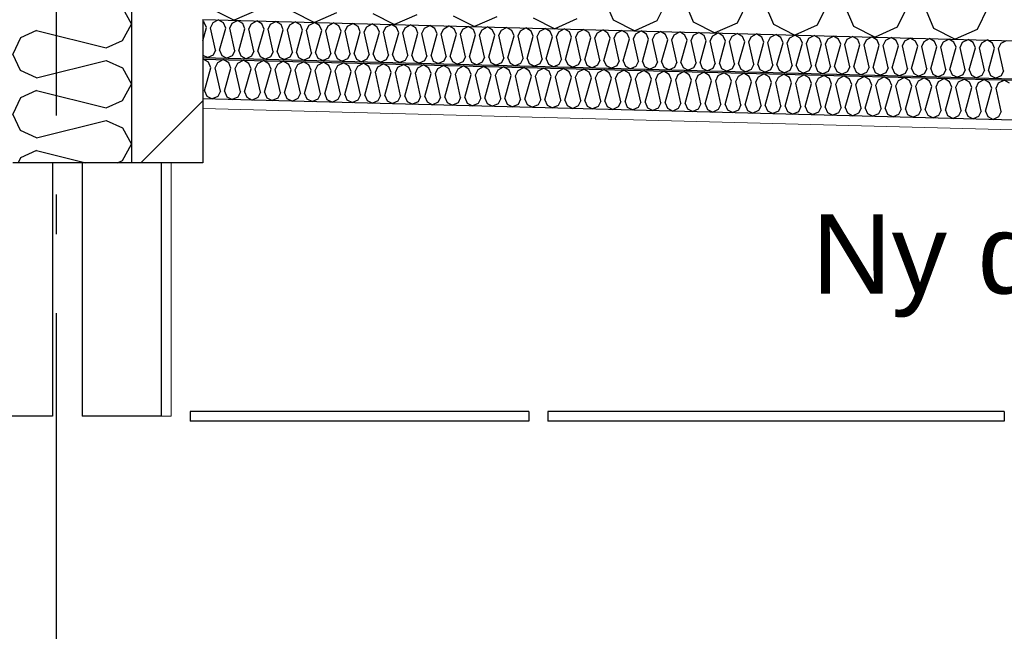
# Model space of a CAD drawing. Header units: millimetres. Extents: x -8544 to 51179, y -2070 to 39312.
# Tile 152 of 165: x 38971 to 40214, y 5948 to 6721. Entities that reach past the tile are written whole.
import ezdxf
from ezdxf.enums import TextEntityAlignment as Align

# ---------------------------------------------------------------- set-up
doc = ezdxf.new("R2010")
doc.units = ezdxf.units.MM
doc.header["$LTSCALE"] = 0.5
doc.header["$MEASUREMENT"] = 0
doc.linetypes.add('Akselinje', pattern=[1500, 1000, -200, 100, -200])
doc.linetypes.add('PLINE', pattern=[0])
for name, color, linetype in [('223- Bjelker', 7, 'Continuous'), ('223- Bjelker (Skravur)', 7, 'Continuous'), ('232- Ikke-bærende yttervegger', 7, 'Continuous'), ('232- Ikke-bærende yttervegger (Skravur)', 7, 'Continuous'), ('245- Skjørt (Skravur)(Nye konstruksjoner)', 7, 'Continuous'), ('245- Skjørt(Nye konstruksjoner)', 7, 'Continuous'), ('256- Faste himlinger og overflatebehandling (Skravur)(Nye konstruksjoner)', 7, 'Continuous'), ('256- Faste himlinger og overflatebehandling(Nye konstruksjoner)', 7, 'Continuous'), ('257- Systemhimlinger (Skravur)(Nye konstruksjoner)', 7, 'Continuous'), ('257- Systemhimlinger(Nye konstruksjoner)', 7, 'Continuous'), ('261- Primærkonstruksjon (tak)', 7, 'Continuous'), ('261- Primærkonstruksjon (tak) (Skravur)', 7, 'Continuous'), ('82-- Modullinjer', 7, 'Continuous'), ('832- Tekst bygning(Nye konstruksjoner)', 7, 'Continuous')]:
    doc.layers.add(name, color=color, linetype=linetype)
doc.layers.add('236- Innvendig kledning og overflate(Nye konstruksjoner)', color=7, linetype='Continuous', lineweight=0)
doc.styles.add('GENERATED_STYLE_1', font='arial.ttf')
doc.styles.add('GENERATED_STYLE_3', font='arial.ttf')
doc.dimstyles.new('GENERATED_STYLE__2', dxfattribs={"dimtxt": 0.18, "dimasz": 182.4, "dimexe": 0.18, "dimexo": 0.0625, "dimgap": 0, "dimtad": 0, "dimtih": 1, "dimtoh": 1, "dimdec": 4, "dimzin": 0, "dimdsep": 46, "dimcen": 0.09, "dimadec": 0, "dimazin": 0, "dimtfac": 1, "dimtdec": 4, "dimtmove": 0, "dimatfit": 3, "dimldrblk": 'ARROWHEAD_5', "dimfxl": 1, "dimtolj": 1, "dimtzin": 0, "dimarcsym": 0})
pattern_1 = [(0, (0, 0), (0, 43.30127), [0, -25]), (0, (12.5, 21.65), (0, 43.30127), [0, -25])]

# ---------------------------------------------------------------- blocks, each defined once
blk = doc.blocks.new('*X10')
at = {"layer": '232- Ikke-bærende yttervegger (Skravur)', "linetype": 'PLINE'}
for p, q in [((39100.4, 6736), (39111.9, 6715.3)), ((39100.4, 6694.6), (39111.9, 6715.3)), ((38992.1, 6707.3), (38971.7, 6698.1)), ((38992.1, 6707.3), (39080, 6685.3)), ((38971.7, 6698.1), (38961.9, 6677.3)), ((39080, 6685.3), (39100.4, 6694.6)), ((38971.7, 6656.6), (38961.9, 6677.3)), ((38992.1, 6647.4), (39080, 6669.4)), ((39080, 6669.4), (39100.4, 6660.1)), ((38992.1, 6647.4), (38971.7, 6656.6)), ((39100.4, 6660.1), (39111.9, 6639.4)), ((38992.1, 6631.4), (38971.7, 6622.2)), ((38992.1, 6631.4), (39080, 6609.4)), ((39100.4, 6618.7), (39111.9, 6639.4)), ((38971.7, 6622.2), (38961.9, 6601.5)), ((39080, 6609.4), (39100.4, 6618.7)), ((38971.7, 6580.7), (38961.9, 6601.5)), ((38992.1, 6571.5), (39080, 6593.5)), ((39080, 6593.5), (39100.4, 6584.3)), ((38992.1, 6571.5), (38971.7, 6580.7)), ((39100.4, 6584.3), (39111.9, 6563.5)), ((38992.1, 6555.6), (38971.7, 6546.3)), ((38992.1, 6555.6), (39054.3, 6540)), ((39100.4, 6542.8), (39111.9, 6563.5)), ((38971.7, 6546.3), (38968.7, 6540)), ((39094.2, 6540), (39100.4, 6542.8))]:
    blk.add_line(p, q, dxfattribs=at)
blk = doc.blocks.new('*X17')
at = {"layer": '261- Primærkonstruksjon (tak) (Skravur)', "linetype": 'PLINE'}
for p, q in [((39708.5, 6748), (39720.1, 6720.6)), ((39788.4, 6745.9), (39775.4, 6719.2)), ((39809.7, 6745.4), (39821.3, 6718)), ((39889.6, 6743.3), (39876.5, 6716.5)), ((39910.8, 6742.7), (39922.4, 6715.3)), ((39990.7, 6740.6), (39977.7, 6713.9)), ((40011.9, 6740.1), (40023.6, 6712.7)), ((39214.5, 6733.8), (39241.7, 6720.1)), ((39269.7, 6732.4), (39241.7, 6720.1)), ((39315.6, 6731.2), (39342.9, 6717.4)), ((39370.8, 6729.7), (39342.9, 6717.4)), ((39416.7, 6728.5), (39444, 6714.8)), ((39472, 6727.1), (39444, 6714.8)), ((40091.8, 6738), (40078.8, 6711.2)), ((40113.1, 6737.4), (40124.7, 6710)), ((40193, 6735.3), (40179.9, 6708.6)), ((39517.9, 6725.9), (39545.1, 6712.1)), ((39573.1, 6724.5), (39545.1, 6712.1)), ((39619, 6723.3), (39646.3, 6709.5)), ((39674.2, 6721.8), (39646.3, 6709.5)), ((39720.1, 6720.6), (39747.4, 6706.8)), ((39775.4, 6719.2), (39747.4, 6706.8)), ((39821.3, 6718), (39848.6, 6704.2)), ((39876.5, 6716.5), (39848.6, 6704.2)), ((39922.4, 6715.3), (39949.7, 6701.5)), ((39977.7, 6713.9), (39949.7, 6701.5)), ((40023.6, 6712.7), (40050.8, 6698.9)), ((40078.8, 6711.2), (40050.8, 6698.9)), ((40124.7, 6710), (40152, 6696.2)), ((40179.9, 6708.6), (40152, 6696.2))]:
    blk.add_line(p, q, dxfattribs=at)
blk = doc.blocks.new('*X19')
at = {"layer": '256- Faste himlinger og overflatebehandling (Skravur)(Nye konstruksjoner)', "linetype": 'PLINE'}
for p, q in [((39201.9, 6670.8), (39202.5, 6671.1)), ((39209.3, 6667), (39202.5, 6671.1)), ((39212.2, 6660.2), (39209.3, 6667)), ((39217.5, 6660), (39220.8, 6666.7)), ((39220.8, 6666.7), (39227.8, 6670.4)), ((39234.6, 6666.4), (39227.8, 6670.4)), ((39237.5, 6659.5), (39234.6, 6666.4)), ((39242.8, 6659.4), (39246.1, 6666.1)), ((39246.1, 6666.1), (39253.1, 6669.7)), ((39259.9, 6665.7), (39253.1, 6669.7)), ((39262.8, 6658.9), (39259.9, 6665.7)), ((39268.1, 6658.7), (39271.3, 6665.4)), ((39271.3, 6665.4), (39278.4, 6669.1)), ((39285.2, 6665), (39278.4, 6669.1)), ((39288.1, 6658.2), (39285.2, 6665)), ((39293.4, 6658), (39296.6, 6664.7)), ((39296.6, 6664.7), (39303.6, 6668.4)), ((39310.4, 6664.4), (39303.6, 6668.4)), ((39321.9, 6664.1), (39328.9, 6667.8)), ((39335.7, 6663.7), (39328.9, 6667.8)), ((39347.2, 6663.4), (39354.2, 6667.1)), ((39361, 6663.1), (39354.2, 6667.1)), ((39372.5, 6662.8), (39379.5, 6666.4)), ((39386.3, 6662.4), (39379.5, 6666.4)), ((39397.8, 6662.1), (39404.8, 6665.8)), ((39411.6, 6661.7), (39404.8, 6665.8)), ((39423.1, 6661.4), (39430.1, 6665.1)), ((39436.9, 6661.1), (39430.1, 6665.1)), ((39204.1, 6631), (39212.2, 6660.2)), ((39224.1, 6630.5), (39217.5, 6660)), ((39229.4, 6630.4), (39237.5, 6659.5)), ((39249.4, 6629.9), (39242.8, 6659.4)), ((39254.7, 6629.7), (39262.8, 6658.9)), ((39274.7, 6629.2), (39268.1, 6658.7)), ((39280, 6629.1), (39288.1, 6658.2)), ((39299.9, 6628.5), (39293.4, 6658)), ((39305.2, 6628.4), (39313.3, 6657.5)), ((39313.3, 6657.5), (39310.4, 6664.4)), ((39318.7, 6657.4), (39321.9, 6664.1)), ((39325.2, 6627.9), (39318.7, 6657.4)), ((39330.5, 6627.7), (39338.6, 6656.9)), ((39338.6, 6656.9), (39335.7, 6663.7)), ((39343.9, 6656.7), (39347.2, 6663.4)), ((39350.5, 6627.2), (39343.9, 6656.7)), ((39355.8, 6627.1), (39363.9, 6656.2)), ((39363.9, 6656.2), (39361, 6663.1)), ((39369.2, 6656.1), (39372.5, 6662.8)), ((39375.8, 6626.6), (39369.2, 6656.1)), ((39381.1, 6626.4), (39389.2, 6655.5)), ((39389.2, 6655.5), (39386.3, 6662.4)), ((39394.5, 6655.4), (39397.8, 6662.1)), ((39401.1, 6625.9), (39394.5, 6655.4)), ((39406.4, 6625.7), (39414.5, 6654.9)), ((39414.5, 6654.9), (39411.6, 6661.7)), ((39419.8, 6654.7), (39423.1, 6661.4)), ((39426.4, 6625.2), (39419.8, 6654.7)), ((39431.7, 6625.1), (39439.8, 6654.2)), ((39439.8, 6654.2), (39436.9, 6661.1)), ((39445.1, 6654.1), (39448.3, 6660.8)), ((39451.6, 6624.6), (39445.1, 6654.1)), ((39448.3, 6660.8), (39455.3, 6664.4)), ((39462.1, 6660.4), (39455.3, 6664.4)), ((39457, 6624.4), (39465.1, 6653.6)), ((39465.1, 6653.6), (39462.1, 6660.4)), ((39470.4, 6653.4), (39473.6, 6660.1)), ((39476.9, 6623.9), (39470.4, 6653.4)), ((39473.6, 6660.1), (39480.6, 6663.8)), ((39487.4, 6659.7), (39480.6, 6663.8)), ((39482.2, 6623.8), (39490.3, 6652.9)), ((39490.3, 6652.9), (39487.4, 6659.7)), ((39495.6, 6652.8), (39498.9, 6659.4)), ((39502.2, 6623.2), (39495.6, 6652.8)), ((39498.9, 6659.4), (39505.9, 6663.1)), ((39512.7, 6659.1), (39505.9, 6663.1)), ((39507.5, 6623.1), (39515.6, 6652.2)), ((39515.6, 6652.2), (39512.7, 6659.1)), ((39520.9, 6652.1), (39524.2, 6658.8)), ((39527.5, 6622.6), (39520.9, 6652.1)), ((39524.2, 6658.8), (39531.2, 6662.5)), ((39538, 6658.4), (39531.2, 6662.5)), ((39540.9, 6651.6), (39538, 6658.4)), ((39546.2, 6651.4), (39549.5, 6658.1)), ((39549.5, 6658.1), (39556.5, 6661.8)), ((39563.3, 6657.8), (39556.5, 6661.8)), ((39566.2, 6650.9), (39563.3, 6657.8)), ((39571.5, 6650.8), (39574.8, 6657.5)), ((39574.8, 6657.5), (39581.8, 6661.1)), ((39588.6, 6657.1), (39581.8, 6661.1)), ((39591.5, 6650.2), (39588.6, 6657.1)), ((39596.8, 6650.1), (39600, 6656.8)), ((39600, 6656.8), (39607.1, 6660.5)), ((39613.9, 6656.4), (39607.1, 6660.5)), ((39616.8, 6649.6), (39613.9, 6656.4)), ((39622.1, 6649.4), (39625.3, 6656.1)), ((39625.3, 6656.1), (39632.3, 6659.8)), ((39639.1, 6655.8), (39632.3, 6659.8)), ((39642, 6648.9), (39639.1, 6655.8)), ((39647.4, 6648.8), (39650.6, 6655.5)), ((39650.6, 6655.5), (39657.6, 6659.1)), ((39664.4, 6655.1), (39657.6, 6659.1)), ((39667.3, 6648.3), (39664.4, 6655.1)), ((39672.6, 6648.1), (39675.9, 6654.8)), ((39675.9, 6654.8), (39682.9, 6658.5)), ((39689.7, 6654.4), (39682.9, 6658.5)), ((39692.6, 6647.6), (39689.7, 6654.4)), ((39697.9, 6647.5), (39701.2, 6654.1)), ((39701.2, 6654.1), (39708.2, 6657.8)), ((39715, 6653.8), (39708.2, 6657.8)), ((39717.9, 6646.9), (39715, 6653.8)), ((39723.2, 6646.8), (39726.5, 6653.5)), ((39726.5, 6653.5), (39733.5, 6657.2)), ((39740.3, 6653.1), (39733.5, 6657.2)), ((39743.2, 6646.3), (39740.3, 6653.1)), ((39748.5, 6646.1), (39751.8, 6652.8)), ((39751.8, 6652.8), (39758.8, 6656.5)), ((39765.6, 6652.5), (39758.8, 6656.5)), ((39768.5, 6645.6), (39765.6, 6652.5)), ((39773.8, 6645.5), (39777, 6652.2)), ((39777, 6652.2), (39784, 6655.8)), ((39790.8, 6651.8), (39784, 6655.8)), ((39802.3, 6651.5), (39809.3, 6655.2)), ((39816.1, 6651.1), (39809.3, 6655.2)), ((39827.6, 6650.8), (39834.6, 6654.5)), ((39841.4, 6650.5), (39834.6, 6654.5)), ((39852.9, 6650.2), (39859.9, 6653.8)), ((39866.7, 6649.8), (39859.9, 6653.8)), ((39878.2, 6649.5), (39885.2, 6653.2)), ((39892, 6649.1), (39885.2, 6653.2)), ((39903.5, 6648.8), (39910.5, 6652.5)), ((39917.3, 6648.5), (39910.5, 6652.5)), ((39532.8, 6622.4), (39540.9, 6651.6)), ((39552.8, 6621.9), (39546.2, 6651.4)), ((39558.1, 6621.8), (39566.2, 6650.9)), ((39578.1, 6621.3), (39571.5, 6650.8)), ((39583.4, 6621.1), (39591.5, 6650.2)), ((39603.3, 6620.6), (39596.8, 6650.1)), ((39608.7, 6620.5), (39616.8, 6649.6)), ((39628.6, 6619.9), (39622.1, 6649.4)), ((39633.9, 6619.8), (39642, 6648.9)), ((39653.9, 6619.3), (39647.4, 6648.8)), ((39659.2, 6619.1), (39667.3, 6648.3)), ((39679.2, 6618.6), (39672.6, 6648.1)), ((39684.5, 6618.5), (39692.6, 6647.6)), ((39704.5, 6617.9), (39697.9, 6647.5)), ((39709.8, 6617.8), (39717.9, 6646.9)), ((39729.8, 6617.3), (39723.2, 6646.8)), ((39735.1, 6617.1), (39743.2, 6646.3)), ((39755.1, 6616.6), (39748.5, 6646.1)), ((39760.4, 6616.5), (39768.5, 6645.6)), ((39780.3, 6616), (39773.8, 6645.5)), ((39785.7, 6615.8), (39793.7, 6644.9)), ((39793.7, 6644.9), (39790.8, 6651.8)), ((39799.1, 6644.8), (39802.3, 6651.5)), ((39805.6, 6615.3), (39799.1, 6644.8)), ((39810.9, 6615.2), (39819, 6644.3)), ((39819, 6644.3), (39816.1, 6651.1)), ((39824.3, 6644.1), (39827.6, 6650.8)), ((39830.9, 6614.6), (39824.3, 6644.1)), ((39836.2, 6614.5), (39844.3, 6643.6)), ((39844.3, 6643.6), (39841.4, 6650.5)), ((39849.6, 6643.5), (39852.9, 6650.2)), ((39856.2, 6614), (39849.6, 6643.5)), ((39861.5, 6613.8), (39869.6, 6643)), ((39869.6, 6643), (39866.7, 6649.8)), ((39874.9, 6642.8), (39878.2, 6649.5)), ((39881.5, 6613.3), (39874.9, 6642.8)), ((39886.8, 6613.2), (39894.9, 6642.3)), ((39894.9, 6642.3), (39892, 6649.1)), ((39900.2, 6642.2), (39903.5, 6648.8)), ((39906.8, 6612.6), (39900.2, 6642.2)), ((39912.1, 6612.5), (39920.2, 6641.6)), ((39920.2, 6641.6), (39917.3, 6648.5)), ((39925.5, 6641.5), (39928.7, 6648.2)), ((39932, 6612), (39925.5, 6641.5)), ((39928.7, 6648.2), (39935.7, 6651.9)), ((39942.6, 6647.8), (39935.7, 6651.9)), ((39937.4, 6611.8), (39945.5, 6641)), ((39945.5, 6641), (39942.6, 6647.8)), ((39950.8, 6640.8), (39954, 6647.5)), ((39957.3, 6611.3), (39950.8, 6640.8)), ((39954, 6647.5), (39961, 6651.2)), ((39967.8, 6647.2), (39961, 6651.2)), ((39962.6, 6611.2), (39970.7, 6640.3)), ((39970.7, 6640.3), (39967.8, 6647.2)), ((39976.1, 6640.2), (39979.3, 6646.9)), ((39982.6, 6610.7), (39976.1, 6640.2)), ((39979.3, 6646.9), (39986.3, 6650.5)), ((39993.1, 6646.5), (39986.3, 6650.5)), ((39987.9, 6610.5), (39996, 6639.6)), ((39996, 6639.6), (39993.1, 6646.5)), ((40001.3, 6639.5), (40004.6, 6646.2)), ((40004.6, 6646.2), (40011.6, 6649.9)), ((40018.4, 6645.8), (40011.6, 6649.9)), ((40021.3, 6639), (40018.4, 6645.8)), ((40026.6, 6638.8), (40029.9, 6645.5)), ((40029.9, 6645.5), (40036.9, 6649.2)), ((40043.7, 6645.2), (40036.9, 6649.2)), ((40046.6, 6638.3), (40043.7, 6645.2)), ((40051.9, 6638.2), (40055.2, 6644.9)), ((40055.2, 6644.9), (40062.2, 6648.5)), ((40069, 6644.5), (40062.2, 6648.5)), ((40071.9, 6637.7), (40069, 6644.5)), ((40077.2, 6637.5), (40080.4, 6644.2)), ((40080.4, 6644.2), (40087.5, 6647.9)), ((40094.3, 6643.9), (40087.5, 6647.9)), ((40097.2, 6637), (40094.3, 6643.9)), ((40102.5, 6636.9), (40105.7, 6643.6)), ((40105.7, 6643.6), (40112.7, 6647.2)), ((40119.5, 6643.2), (40112.7, 6647.2)), ((40122.4, 6636.3), (40119.5, 6643.2)), ((40127.8, 6636.2), (40131, 6642.9)), ((40131, 6642.9), (40138, 6646.6)), ((40144.8, 6642.5), (40138, 6646.6)), ((40147.7, 6635.7), (40144.8, 6642.5)), ((40153, 6635.5), (40156.3, 6642.2)), ((40156.3, 6642.2), (40163.3, 6645.9)), ((40170.1, 6641.9), (40163.3, 6645.9)), ((40173, 6635), (40170.1, 6641.9)), ((40178.3, 6634.9), (40181.6, 6641.6)), ((40181.6, 6641.6), (40188.6, 6645.2)), ((40195.4, 6641.2), (40188.6, 6645.2)), ((40198.3, 6634.4), (40195.4, 6641.2)), ((40203.6, 6634.2), (40206.9, 6640.9)), ((40206.9, 6640.9), (40213.9, 6644.6)), ((40220.7, 6640.5), (40213.9, 6644.6)), ((39204.1, 6631), (39207, 6624.2)), ((39224.1, 6630.5), (39220.8, 6623.8)), ((39229.4, 6630.4), (39232.3, 6623.5)), ((39249.4, 6629.9), (39246.1, 6623.2)), ((39254.7, 6629.7), (39257.6, 6622.9)), ((39274.7, 6629.2), (39271.4, 6622.5)), ((39280, 6629.1), (39282.9, 6622.2)), ((39299.9, 6628.5), (39296.7, 6621.8)), ((39305.2, 6628.4), (39308.2, 6621.5)), ((39325.2, 6627.9), (39322, 6621.2)), ((39330.5, 6627.7), (39333.4, 6620.9)), ((39350.5, 6627.2), (39347.2, 6620.5)), ((40007.9, 6610), (40001.3, 6639.5)), ((40013.2, 6609.9), (40021.3, 6639)), ((40033.2, 6609.3), (40026.6, 6638.8)), ((40038.5, 6609.2), (40046.6, 6638.3)), ((40058.5, 6608.7), (40051.9, 6638.2)), ((40063.8, 6608.5), (40071.9, 6637.7)), ((40083.8, 6608), (40077.2, 6637.5)), ((40089.1, 6607.9), (40097.2, 6637)), ((40109, 6607.4), (40102.5, 6636.9)), ((40114.3, 6607.2), (40122.4, 6636.3)), ((40134.3, 6606.7), (40127.8, 6636.2)), ((40139.6, 6606.5), (40147.7, 6635.7)), ((40159.6, 6606), (40153, 6635.5)), ((40164.9, 6605.9), (40173, 6635)), ((40184.9, 6605.4), (40178.3, 6634.9)), ((40190.2, 6605.2), (40198.3, 6634.4)), ((40210.2, 6604.7), (40203.6, 6634.2)), ((39207, 6624.2), (39213.8, 6620.7)), ((39220.8, 6623.8), (39213.8, 6620.7)), ((39232.3, 6623.5), (39239.1, 6620.1)), ((39246.1, 6623.2), (39239.1, 6620.1)), ((39257.6, 6622.9), (39264.4, 6619.4)), ((39271.4, 6622.5), (39264.4, 6619.4)), ((39282.9, 6622.2), (39289.7, 6618.8)), ((39296.7, 6621.8), (39289.7, 6618.8)), ((39308.2, 6621.5), (39315, 6618.1)), ((39322, 6621.2), (39315, 6618.1)), ((39333.4, 6620.9), (39340.3, 6617.4)), ((39347.2, 6620.5), (39340.3, 6617.4)), ((39355.8, 6627.1), (39358.7, 6620.2)), ((39358.7, 6620.2), (39365.5, 6616.8)), ((39372.5, 6619.9), (39365.5, 6616.8)), ((39375.8, 6626.6), (39372.5, 6619.9)), ((39381.1, 6626.4), (39384, 6619.6)), ((39384, 6619.6), (39390.8, 6616.1)), ((39397.8, 6619.2), (39390.8, 6616.1)), ((39401.1, 6625.9), (39397.8, 6619.2)), ((39406.4, 6625.7), (39409.3, 6618.9)), ((39409.3, 6618.9), (39416.1, 6615.4)), ((39423.1, 6618.5), (39416.1, 6615.4)), ((39426.4, 6625.2), (39423.1, 6618.5)), ((39431.7, 6625.1), (39434.6, 6618.2)), ((39434.6, 6618.2), (39441.4, 6614.8)), ((39448.4, 6617.9), (39441.4, 6614.8)), ((39451.6, 6624.6), (39448.4, 6617.9)), ((39457, 6624.4), (39459.9, 6617.6)), ((39459.9, 6617.6), (39466.7, 6614.1)), ((39473.7, 6617.2), (39466.7, 6614.1)), ((39476.9, 6623.9), (39473.7, 6617.2)), ((39482.2, 6623.8), (39485.1, 6616.9)), ((39485.1, 6616.9), (39492, 6613.5)), ((39499, 6616.6), (39492, 6613.5)), ((39502.2, 6623.2), (39499, 6616.6)), ((39507.5, 6623.1), (39510.4, 6616.3)), ((39510.4, 6616.3), (39517.2, 6612.8)), ((39524.2, 6615.9), (39517.2, 6612.8)), ((39527.5, 6622.6), (39524.2, 6615.9)), ((39532.8, 6622.4), (39535.7, 6615.6)), ((39535.7, 6615.6), (39542.5, 6612.1)), ((39549.5, 6615.2), (39542.5, 6612.1)), ((39552.8, 6621.9), (39549.5, 6615.2)), ((39558.1, 6621.8), (39561, 6614.9)), ((39561, 6614.9), (39567.8, 6611.5)), ((39578.1, 6621.3), (39574.8, 6614.6)), ((39583.4, 6621.1), (39586.3, 6614.3)), ((39603.3, 6620.6), (39600.1, 6613.9)), ((39608.7, 6620.5), (39611.6, 6613.6)), ((39628.6, 6619.9), (39625.4, 6613.2)), ((39633.9, 6619.8), (39636.8, 6612.9)), ((39653.9, 6619.3), (39650.7, 6612.6)), ((39659.2, 6619.1), (39662.1, 6612.3)), ((39679.2, 6618.6), (39675.9, 6611.9)), ((39684.5, 6618.5), (39687.4, 6611.6)), ((39704.5, 6617.9), (39701.2, 6611.3)), ((39709.8, 6617.8), (39712.7, 6611)), ((39729.8, 6617.3), (39726.5, 6610.6)), ((39735.1, 6617.1), (39738, 6610.3)), ((39755.1, 6616.6), (39751.8, 6609.9)), ((39760.4, 6616.5), (39763.3, 6609.6)), ((39780.3, 6616), (39777.1, 6609.3)), ((39785.7, 6615.8), (39788.6, 6609)), ((39805.6, 6615.3), (39802.4, 6608.6)), ((39810.9, 6615.2), (39813.8, 6608.3)), ((39574.8, 6614.6), (39567.8, 6611.5)), ((39586.3, 6614.3), (39593.1, 6610.8)), ((39600.1, 6613.9), (39593.1, 6610.8)), ((39611.6, 6613.6), (39618.4, 6610.2)), ((39625.4, 6613.2), (39618.4, 6610.2)), ((39636.8, 6612.9), (39643.7, 6609.5)), ((39650.7, 6612.6), (39643.7, 6609.5)), ((39662.1, 6612.3), (39669, 6608.8)), ((39675.9, 6611.9), (39669, 6608.8)), ((39687.4, 6611.6), (39694.2, 6608.2)), ((39701.2, 6611.3), (39694.2, 6608.2)), ((39712.7, 6611), (39719.5, 6607.5)), ((39726.5, 6610.6), (39719.5, 6607.5)), ((39738, 6610.3), (39744.8, 6606.8)), ((39751.8, 6609.9), (39744.8, 6606.8)), ((39763.3, 6609.6), (39770.1, 6606.2)), ((39777.1, 6609.3), (39770.1, 6606.2)), ((39788.6, 6609), (39795.4, 6605.5)), ((39802.4, 6608.6), (39795.4, 6605.5)), ((39813.8, 6608.3), (39820.7, 6604.9)), ((39827.6, 6607.9), (39820.7, 6604.9)), ((39830.9, 6614.6), (39827.6, 6607.9)), ((39836.2, 6614.5), (39839.1, 6607.6)), ((39839.1, 6607.6), (39845.9, 6604.2)), ((39852.9, 6607.3), (39845.9, 6604.2)), ((39856.2, 6614), (39852.9, 6607.3)), ((39861.5, 6613.8), (39864.4, 6607)), ((39864.4, 6607), (39871.2, 6603.5)), ((39878.2, 6606.6), (39871.2, 6603.5)), ((39881.5, 6613.3), (39878.2, 6606.6)), ((39886.8, 6613.2), (39889.7, 6606.3)), ((39889.7, 6606.3), (39896.5, 6602.9)), ((39903.5, 6606), (39896.5, 6602.9)), ((39906.8, 6612.6), (39903.5, 6606)), ((39912.1, 6612.5), (39915, 6605.7)), ((39915, 6605.7), (39921.8, 6602.2)), ((39928.8, 6605.3), (39921.8, 6602.2)), ((39932, 6612), (39928.8, 6605.3)), ((39937.4, 6611.8), (39940.3, 6605)), ((39940.3, 6605), (39947.1, 6601.5)), ((39954.1, 6604.6), (39947.1, 6601.5)), ((39957.3, 6611.3), (39954.1, 6604.6)), ((39962.6, 6611.2), (39965.5, 6604.3)), ((39965.5, 6604.3), (39972.4, 6600.9)), ((39979.4, 6604), (39972.4, 6600.9)), ((39982.6, 6610.7), (39979.4, 6604)), ((39987.9, 6610.5), (39990.8, 6603.7)), ((39990.8, 6603.7), (39997.6, 6600.2)), ((40004.6, 6603.3), (39997.6, 6600.2)), ((40007.9, 6610), (40004.6, 6603.3)), ((40013.2, 6609.9), (40016.1, 6603)), ((40016.1, 6603), (40022.9, 6599.6)), ((40029.9, 6602.6), (40022.9, 6599.6)), ((40033.2, 6609.3), (40029.9, 6602.6)), ((40038.5, 6609.2), (40041.4, 6602.3)), ((40041.4, 6602.3), (40048.2, 6598.9)), ((40058.5, 6608.7), (40055.2, 6602)), ((40063.8, 6608.5), (40066.7, 6601.7)), ((40083.8, 6608), (40080.5, 6601.3)), ((40089.1, 6607.9), (40092, 6601)), ((40109, 6607.4), (40105.8, 6600.7)), ((40114.3, 6607.2), (40117.3, 6600.4)), ((40134.3, 6606.7), (40131.1, 6600)), ((40139.6, 6606.5), (40142.5, 6599.7)), ((40159.6, 6606), (40156.3, 6599.3)), ((40164.9, 6605.9), (40167.8, 6599)), ((40184.9, 6605.4), (40181.6, 6598.7)), ((40190.2, 6605.2), (40193.1, 6598.4)), ((40210.2, 6604.7), (40206.9, 6598)), ((40055.2, 6602), (40048.2, 6598.9)), ((40066.7, 6601.7), (40073.5, 6598.2)), ((40080.5, 6601.3), (40073.5, 6598.2)), ((40092, 6601), (40098.8, 6597.6)), ((40105.8, 6600.7), (40098.8, 6597.6)), ((40117.3, 6600.4), (40124.1, 6596.9)), ((40131.1, 6600), (40124.1, 6596.9)), ((40142.5, 6599.7), (40149.4, 6596.2)), ((40156.3, 6599.3), (40149.4, 6596.2)), ((40167.8, 6599), (40174.6, 6595.6)), ((40181.6, 6598.7), (40174.6, 6595.6)), ((40193.1, 6598.4), (40199.9, 6594.9)), ((40206.9, 6598), (40199.9, 6594.9))]:
    blk.add_line(p, q, dxfattribs=at)
blk = doc.blocks.new('*X20')
at = {"layer": '256- Faste himlinger og overflatebehandling (Skravur)(Nye konstruksjoner)', "linetype": 'PLINE'}
for p, q in [((39203.8, 6717.3), (39201.9, 6718.4)), ((39206.6, 6710.8), (39203.8, 6717.3)), ((39211.7, 6710.6), (39214.8, 6717.1)), ((39214.8, 6717.1), (39221.5, 6720.6)), ((39228, 6716.7), (39221.5, 6720.6)), ((39230.8, 6710.1), (39228, 6716.7)), ((39235.9, 6710), (39239.1, 6716.4)), ((39239.1, 6716.4), (39245.8, 6719.9)), ((39252.3, 6716.1), (39245.8, 6719.9)), ((39255.1, 6709.5), (39252.3, 6716.1)), ((39260.2, 6709.4), (39263.3, 6715.8)), ((39263.3, 6715.8), (39270.1, 6719.3)), ((39276.6, 6715.4), (39270.1, 6719.3)), ((39279.4, 6708.9), (39276.6, 6715.4)), ((39284.5, 6708.7), (39287.6, 6715.1)), ((39287.6, 6715.1), (39294.3, 6718.7)), ((39300.9, 6714.8), (39294.3, 6718.7)), ((39303.6, 6708.2), (39300.9, 6714.8)), ((39308.7, 6708.1), (39311.9, 6714.5)), ((39311.9, 6714.5), (39318.6, 6718)), ((39325.1, 6714.2), (39318.6, 6718)), ((39336.1, 6713.9), (39342.9, 6717.4)), ((39349.4, 6713.5), (39342.9, 6717.4)), ((39360.4, 6713.2), (39367.1, 6716.8)), ((39373.7, 6712.9), (39367.1, 6716.8)), ((39384.7, 6712.6), (39391.4, 6716.1)), ((39398, 6712.3), (39391.4, 6716.1)), ((39409, 6712), (39415.7, 6715.5)), ((39422.2, 6711.6), (39415.7, 6715.5)), ((39433.2, 6711.3), (39440, 6714.9)), ((39446.5, 6711), (39440, 6714.9)), ((39457.5, 6710.7), (39464.2, 6714.2)), ((39470.8, 6710.4), (39464.2, 6714.2)), ((39201.9, 6694.1), (39206.6, 6710.8)), ((39218, 6682.3), (39211.7, 6710.6)), ((39223.1, 6682.2), (39230.8, 6710.1)), ((39242.2, 6681.7), (39235.9, 6710)), ((39247.3, 6681.5), (39255.1, 6709.5)), ((39266.5, 6681), (39260.2, 6709.4)), ((39271.6, 6680.9), (39279.4, 6708.9)), ((39290.8, 6680.4), (39284.5, 6708.7)), ((39295.9, 6680.3), (39303.6, 6708.2)), ((39315, 6679.8), (39308.7, 6708.1)), ((39320.1, 6679.6), (39327.9, 6707.6)), ((39327.9, 6707.6), (39325.1, 6714.2)), ((39333, 6707.5), (39336.1, 6713.9)), ((39339.3, 6679.1), (39333, 6707.5)), ((39344.4, 6679), (39352.2, 6707)), ((39352.2, 6707), (39349.4, 6713.5)), ((39357.3, 6706.8), (39360.4, 6713.2)), ((39363.6, 6678.5), (39357.3, 6706.8)), ((39368.7, 6678.4), (39376.5, 6706.3)), ((39376.5, 6706.3), (39373.7, 6712.9)), ((39381.6, 6706.2), (39384.7, 6712.6)), ((39387.9, 6677.9), (39381.6, 6706.2)), ((39393, 6677.7), (39400.7, 6705.7)), ((39400.7, 6705.7), (39398, 6712.3)), ((39405.8, 6705.5), (39409, 6712)), ((39412.1, 6677.2), (39405.8, 6705.5)), ((39417.2, 6677.1), (39425, 6705)), ((39425, 6705), (39422.2, 6711.6)), ((39430.1, 6704.9), (39433.2, 6711.3)), ((39436.4, 6676.6), (39430.1, 6704.9)), ((39441.5, 6676.4), (39449.3, 6704.4)), ((39449.3, 6704.4), (39446.5, 6711)), ((39454.4, 6704.3), (39457.5, 6710.7)), ((39460.7, 6675.9), (39454.4, 6704.3)), ((39465.8, 6675.8), (39473.6, 6703.8)), ((39473.6, 6703.8), (39470.8, 6710.4)), ((39478.7, 6703.6), (39481.8, 6710.1)), ((39485, 6675.3), (39478.7, 6703.6)), ((39481.8, 6710.1), (39488.5, 6713.6)), ((39495, 6709.7), (39488.5, 6713.6)), ((39490.1, 6675.2), (39497.8, 6703.1)), ((39497.8, 6703.1), (39495, 6709.7)), ((39502.9, 6703), (39506.1, 6709.4)), ((39509.2, 6674.7), (39502.9, 6703)), ((39506.1, 6709.4), (39512.8, 6713)), ((39519.3, 6709.1), (39512.8, 6713)), ((39514.3, 6674.5), (39522.1, 6702.5)), ((39522.1, 6702.5), (39519.3, 6709.1)), ((39527.2, 6702.4), (39530.3, 6708.8)), ((39533.5, 6674), (39527.2, 6702.4)), ((39530.3, 6708.8), (39537.1, 6712.3)), ((39543.6, 6708.4), (39537.1, 6712.3)), ((39538.6, 6673.9), (39546.4, 6701.9)), ((39546.4, 6701.9), (39543.6, 6708.4)), ((39551.5, 6701.7), (39554.6, 6708.2)), ((39554.6, 6708.2), (39561.3, 6711.7)), ((39567.9, 6707.8), (39561.3, 6711.7)), ((39570.7, 6701.2), (39567.9, 6707.8)), ((39575.8, 6701.1), (39578.9, 6707.5)), ((39578.9, 6707.5), (39585.6, 6711)), ((39592.1, 6707.2), (39585.6, 6711)), ((39594.9, 6700.6), (39592.1, 6707.2)), ((39600, 6700.5), (39603.2, 6706.9)), ((39603.2, 6706.9), (39609.9, 6710.4)), ((39616.4, 6706.5), (39609.9, 6710.4)), ((39619.2, 6700), (39616.4, 6706.5)), ((39624.3, 6699.8), (39627.4, 6706.2)), ((39627.4, 6706.2), (39634.2, 6709.8)), ((39640.7, 6705.9), (39634.2, 6709.8)), ((39643.5, 6699.3), (39640.7, 6705.9)), ((39648.6, 6699.2), (39651.7, 6705.6)), ((39651.7, 6705.6), (39658.4, 6709.1)), ((39665, 6705.3), (39658.4, 6709.1)), ((39667.7, 6698.7), (39665, 6705.3)), ((39672.8, 6698.6), (39676, 6705)), ((39676, 6705), (39682.7, 6708.5)), ((39689.2, 6704.6), (39682.7, 6708.5)), ((39692, 6698.1), (39689.2, 6704.6)), ((39697.1, 6697.9), (39700.2, 6704.3)), ((39700.2, 6704.3), (39707, 6707.9)), ((39713.5, 6704), (39707, 6707.9)), ((39716.3, 6697.4), (39713.5, 6704)), ((39721.4, 6697.3), (39724.5, 6703.7)), ((39724.5, 6703.7), (39731.2, 6707.2)), ((39737.8, 6703.4), (39731.2, 6707.2)), ((39740.6, 6696.8), (39737.8, 6703.4)), ((39745.7, 6696.6), (39748.8, 6703.1)), ((39748.8, 6703.1), (39755.5, 6706.6)), ((39762, 6702.7), (39755.5, 6706.6)), ((39764.8, 6696.1), (39762, 6702.7)), ((39769.9, 6696), (39773.1, 6702.4)), ((39773.1, 6702.4), (39779.8, 6706)), ((39786.3, 6702.1), (39779.8, 6706)), ((39789.1, 6695.5), (39786.3, 6702.1)), ((39794.2, 6695.4), (39797.3, 6701.8)), ((39797.3, 6701.8), (39804.1, 6705.3)), ((39810.6, 6701.5), (39804.1, 6705.3)), ((39821.6, 6701.2), (39828.3, 6704.7)), ((39834.9, 6700.8), (39828.3, 6704.7)), ((39845.9, 6700.5), (39852.6, 6704.1)), ((39859.1, 6700.2), (39852.6, 6704.1)), ((39870.2, 6699.9), (39876.9, 6703.4)), ((39883.4, 6699.5), (39876.9, 6703.4)), ((39894.4, 6699.3), (39901.2, 6702.8)), ((39907.7, 6698.9), (39901.2, 6702.8)), ((39918.7, 6698.6), (39925.4, 6702.1)), ((39932, 6698.3), (39925.4, 6702.1)), ((39557.8, 6673.4), (39551.5, 6701.7)), ((39562.9, 6673.3), (39570.7, 6701.2)), ((39582.1, 6672.8), (39575.8, 6701.1)), ((39587.1, 6672.6), (39594.9, 6700.6)), ((39606.3, 6672.1), (39600, 6700.5)), ((39611.4, 6672), (39619.2, 6700)), ((39630.6, 6671.5), (39624.3, 6699.8)), ((39635.7, 6671.4), (39643.5, 6699.3)), ((39654.9, 6670.9), (39648.6, 6699.2)), ((39660, 6670.7), (39667.7, 6698.7)), ((39679.1, 6670.2), (39672.8, 6698.6)), ((39684.2, 6670.1), (39692, 6698.1)), ((39703.4, 6669.6), (39697.1, 6697.9)), ((39708.5, 6669.5), (39716.3, 6697.4)), ((39727.7, 6669), (39721.4, 6697.3)), ((39732.8, 6668.8), (39740.6, 6696.8)), ((39752, 6668.3), (39745.7, 6696.6)), ((39757.1, 6668.2), (39764.8, 6696.1)), ((39776.2, 6667.7), (39769.9, 6696)), ((39781.3, 6667.5), (39789.1, 6695.5)), ((39800.5, 6667), (39794.2, 6695.4)), ((39805.6, 6666.9), (39813.4, 6694.9)), ((39813.4, 6694.9), (39810.6, 6701.5)), ((39818.5, 6694.7), (39821.6, 6701.2)), ((39824.8, 6666.4), (39818.5, 6694.7)), ((39829.9, 6666.3), (39837.7, 6694.2)), ((39837.7, 6694.2), (39834.9, 6700.8)), ((39842.8, 6694.1), (39845.9, 6700.5)), ((39849.1, 6665.8), (39842.8, 6694.1)), ((39854.2, 6665.6), (39861.9, 6693.6)), ((39861.9, 6693.6), (39859.1, 6700.2)), ((39867, 6693.5), (39870.2, 6699.9)), ((39873.3, 6665.1), (39867, 6693.5)), ((39878.4, 6665), (39886.2, 6693)), ((39886.2, 6693), (39883.4, 6699.5)), ((39891.3, 6692.8), (39894.4, 6699.3)), ((39897.6, 6664.5), (39891.3, 6692.8)), ((39902.7, 6664.4), (39910.5, 6692.3)), ((39910.5, 6692.3), (39907.7, 6698.9)), ((39915.6, 6692.2), (39918.7, 6698.6)), ((39921.9, 6663.9), (39915.6, 6692.2)), ((39927, 6663.7), (39934.7, 6691.7)), ((39934.7, 6691.7), (39932, 6698.3)), ((39939.8, 6691.6), (39943, 6698)), ((39946.1, 6663.2), (39939.8, 6691.6)), ((39943, 6698), (39949.7, 6701.5)), ((39956.2, 6697.6), (39949.7, 6701.5)), ((39951.2, 6663.1), (39959, 6691.1)), ((39959, 6691.1), (39956.2, 6697.6)), ((39964.1, 6690.9), (39967.2, 6697.4)), ((39970.4, 6662.6), (39964.1, 6690.9)), ((39967.2, 6697.4), (39974, 6700.9)), ((39980.5, 6697), (39974, 6700.9)), ((39975.5, 6662.5), (39983.3, 6690.4)), ((39983.3, 6690.4), (39980.5, 6697)), ((39988.4, 6690.3), (39991.5, 6696.7)), ((39994.7, 6662), (39988.4, 6690.3)), ((39991.5, 6696.7), (39998.2, 6700.2)), ((40004.8, 6696.4), (39998.2, 6700.2)), ((39999.8, 6661.8), (40007.6, 6689.8)), ((40007.6, 6689.8), (40004.8, 6696.4)), ((40012.7, 6689.7), (40015.8, 6696.1)), ((40019, 6661.3), (40012.7, 6689.7)), ((40015.8, 6696.1), (40022.5, 6699.6)), ((40029, 6695.7), (40022.5, 6699.6)), ((40031.8, 6689.2), (40029, 6695.7)), ((40036.9, 6689), (40040.1, 6695.4)), ((40040.1, 6695.4), (40046.8, 6699)), ((40053.3, 6695.1), (40046.8, 6699)), ((40056.1, 6688.5), (40053.3, 6695.1)), ((40061.2, 6688.4), (40064.3, 6694.8)), ((40064.3, 6694.8), (40071.1, 6698.3)), ((40077.6, 6694.5), (40071.1, 6698.3)), ((40080.4, 6687.9), (40077.6, 6694.5)), ((40085.5, 6687.7), (40088.6, 6694.2)), ((40088.6, 6694.2), (40095.3, 6697.7)), ((40101.9, 6693.8), (40095.3, 6697.7)), ((40104.7, 6687.2), (40101.9, 6693.8)), ((40109.8, 6687.1), (40112.9, 6693.5)), ((40112.9, 6693.5), (40119.6, 6697.1)), ((40126.1, 6693.2), (40119.6, 6697.1)), ((40128.9, 6686.6), (40126.1, 6693.2)), ((40134, 6686.5), (40137.2, 6692.9)), ((40137.2, 6692.9), (40143.9, 6696.4)), ((40150.4, 6692.6), (40143.9, 6696.4)), ((40153.2, 6686), (40150.4, 6692.6)), ((40158.3, 6685.8), (40161.4, 6692.3)), ((40161.4, 6692.3), (40168.2, 6695.8)), ((40174.7, 6691.9), (40168.2, 6695.8)), ((40177.5, 6685.3), (40174.7, 6691.9)), ((40182.6, 6685.2), (40185.7, 6691.6)), ((40185.7, 6691.6), (40192.4, 6695.2)), ((40199, 6691.3), (40192.4, 6695.2)), ((40201.7, 6684.7), (40199, 6691.3)), ((40206.8, 6684.6), (40210, 6691)), ((40210, 6691), (40216.7, 6694.5)), ((39218, 6682.3), (39214.8, 6675.9)), ((39223.1, 6682.2), (39225.8, 6675.6)), ((39242.2, 6681.7), (39239.1, 6675.2)), ((39247.3, 6681.5), (39250.1, 6675)), ((39266.5, 6681), (39263.4, 6674.6)), ((39271.6, 6680.9), (39274.4, 6674.3)), ((39290.8, 6680.4), (39287.6, 6674)), ((39295.9, 6680.3), (39298.7, 6673.7)), ((39315, 6679.8), (39311.9, 6673.3)), ((39320.1, 6679.6), (39322.9, 6673)), ((39339.3, 6679.1), (39336.2, 6672.7)), ((39344.4, 6679), (39347.2, 6672.4)), ((39363.6, 6678.5), (39360.5, 6672.1)), ((39368.7, 6678.4), (39371.5, 6671.8)), ((39387.9, 6677.9), (39384.7, 6671.4)), ((39393, 6677.7), (39395.8, 6671.1)), ((39412.1, 6677.2), (39409, 6670.8)), ((39417.2, 6677.1), (39420, 6670.5)), ((40024.1, 6661.2), (40031.8, 6689.2)), ((40043.2, 6660.7), (40036.9, 6689)), ((40048.3, 6660.6), (40056.1, 6688.5)), ((40067.5, 6660.1), (40061.2, 6688.4)), ((40072.6, 6659.9), (40080.4, 6687.9)), ((40091.8, 6659.4), (40085.5, 6687.7)), ((40096.9, 6659.3), (40104.7, 6687.2)), ((40116.1, 6658.8), (40109.8, 6687.1)), ((40121.2, 6658.6), (40128.9, 6686.6)), ((40140.3, 6658.1), (40134, 6686.5)), ((40145.4, 6658), (40153.2, 6686)), ((40164.6, 6657.5), (40158.3, 6685.8)), ((40169.7, 6657.4), (40177.5, 6685.3)), ((40188.9, 6656.9), (40182.6, 6685.2)), ((40194, 6656.7), (40201.7, 6684.7)), ((40213.1, 6656.2), (40206.8, 6684.6)), ((39201.9, 6676), (39208.1, 6672.9)), ((39214.8, 6675.9), (39208.1, 6672.9)), ((39225.8, 6675.6), (39232.4, 6672.3)), ((39239.1, 6675.2), (39232.4, 6672.3)), ((39250.1, 6675), (39256.7, 6671.6)), ((39263.4, 6674.6), (39256.7, 6671.6)), ((39274.4, 6674.3), (39280.9, 6671)), ((39287.6, 6674), (39280.9, 6671)), ((39298.7, 6673.7), (39305.2, 6670.4)), ((39311.9, 6673.3), (39305.2, 6670.4)), ((39322.9, 6673), (39329.5, 6669.7)), ((39336.2, 6672.7), (39329.5, 6669.7)), ((39347.2, 6672.4), (39353.8, 6669.1)), ((39360.5, 6672.1), (39353.8, 6669.1)), ((39371.5, 6671.8), (39378, 6668.5)), ((39384.7, 6671.4), (39378, 6668.5)), ((39395.8, 6671.1), (39402.3, 6667.8)), ((39409, 6670.8), (39402.3, 6667.8)), ((39420, 6670.5), (39426.6, 6667.2)), ((39433.3, 6670.2), (39426.6, 6667.2)), ((39436.4, 6676.6), (39433.3, 6670.2)), ((39441.5, 6676.4), (39444.3, 6669.9)), ((39444.3, 6669.9), (39450.8, 6666.6)), ((39457.6, 6669.5), (39450.8, 6666.6)), ((39460.7, 6675.9), (39457.6, 6669.5)), ((39465.8, 6675.8), (39468.6, 6669.2)), ((39468.6, 6669.2), (39475.1, 6665.9)), ((39481.8, 6668.9), (39475.1, 6665.9)), ((39485, 6675.3), (39481.8, 6668.9)), ((39490.1, 6675.2), (39492.8, 6668.6)), ((39492.8, 6668.6), (39499.4, 6665.3)), ((39506.1, 6668.3), (39499.4, 6665.3)), ((39509.2, 6674.7), (39506.1, 6668.3)), ((39514.3, 6674.5), (39517.1, 6668)), ((39517.1, 6668), (39523.7, 6664.7)), ((39530.4, 6667.6), (39523.7, 6664.7)), ((39533.5, 6674), (39530.4, 6667.6)), ((39538.6, 6673.9), (39541.4, 6667.3)), ((39541.4, 6667.3), (39547.9, 6664)), ((39554.6, 6667), (39547.9, 6664)), ((39557.8, 6673.4), (39554.6, 6667)), ((39562.9, 6673.3), (39565.7, 6666.7)), ((39565.7, 6666.7), (39572.2, 6663.4)), ((39578.9, 6666.3), (39572.2, 6663.4)), ((39582.1, 6672.8), (39578.9, 6666.3)), ((39587.1, 6672.6), (39589.9, 6666.1)), ((39589.9, 6666.1), (39596.5, 6662.7)), ((39603.2, 6665.7), (39596.5, 6662.7)), ((39606.3, 6672.1), (39603.2, 6665.7)), ((39611.4, 6672), (39614.2, 6665.4)), ((39614.2, 6665.4), (39620.8, 6662.1)), ((39627.5, 6665.1), (39620.8, 6662.1)), ((39630.6, 6671.5), (39627.5, 6665.1)), ((39635.7, 6671.4), (39638.5, 6664.8)), ((39638.5, 6664.8), (39645, 6661.5)), ((39654.9, 6670.9), (39651.7, 6664.4)), ((39660, 6670.7), (39662.8, 6664.1)), ((39679.1, 6670.2), (39676, 6663.8)), ((39684.2, 6670.1), (39687, 6663.5)), ((39703.4, 6669.6), (39700.3, 6663.2)), ((39708.5, 6669.5), (39711.3, 6662.9)), ((39727.7, 6669), (39724.6, 6662.5)), ((39732.8, 6668.8), (39735.6, 6662.2)), ((39752, 6668.3), (39748.8, 6661.9)), ((39757.1, 6668.2), (39759.8, 6661.6)), ((39776.2, 6667.7), (39773.1, 6661.3)), ((39781.3, 6667.5), (39784.1, 6661)), ((39800.5, 6667), (39797.4, 6660.6)), ((39805.6, 6666.9), (39808.4, 6660.3)), ((39824.8, 6666.4), (39821.7, 6660)), ((39829.9, 6666.3), (39832.7, 6659.7)), ((39849.1, 6665.8), (39845.9, 6659.4)), ((39854.2, 6665.6), (39856.9, 6659.1)), ((39873.3, 6665.1), (39870.2, 6658.7)), ((39878.4, 6665), (39881.2, 6658.4)), ((39897.6, 6664.5), (39894.5, 6658.1)), ((39651.7, 6664.4), (39645, 6661.5)), ((39662.8, 6664.1), (39669.3, 6660.8)), ((39676, 6663.8), (39669.3, 6660.8)), ((39687, 6663.5), (39693.6, 6660.2)), ((39700.3, 6663.2), (39693.6, 6660.2)), ((39711.3, 6662.9), (39717.8, 6659.6)), ((39724.6, 6662.5), (39717.8, 6659.6)), ((39735.6, 6662.2), (39742.1, 6658.9)), ((39748.8, 6661.9), (39742.1, 6658.9)), ((39759.8, 6661.6), (39766.4, 6658.3)), ((39773.1, 6661.3), (39766.4, 6658.3)), ((39784.1, 6661), (39790.7, 6657.7)), ((39797.4, 6660.6), (39790.7, 6657.7)), ((39808.4, 6660.3), (39814.9, 6657)), ((39821.7, 6660), (39814.9, 6657)), ((39832.7, 6659.7), (39839.2, 6656.4)), ((39845.9, 6659.4), (39839.2, 6656.4)), ((39856.9, 6659.1), (39863.5, 6655.8)), ((39870.2, 6658.7), (39863.5, 6655.8)), ((39881.2, 6658.4), (39887.8, 6655.1)), ((39894.5, 6658.1), (39887.8, 6655.1)), ((39902.7, 6664.4), (39905.5, 6657.8)), ((39905.5, 6657.8), (39912, 6654.5)), ((39918.7, 6657.4), (39912, 6654.5)), ((39921.9, 6663.9), (39918.7, 6657.4)), ((39927, 6663.7), (39929.8, 6657.2)), ((39929.8, 6657.2), (39936.3, 6653.8)), ((39943, 6656.8), (39936.3, 6653.8)), ((39946.1, 6663.2), (39943, 6656.8)), ((39951.2, 6663.1), (39954, 6656.5)), ((39954, 6656.5), (39960.6, 6653.2)), ((39967.3, 6656.2), (39960.6, 6653.2)), ((39970.4, 6662.6), (39967.3, 6656.2)), ((39975.5, 6662.5), (39978.3, 6655.9)), ((39978.3, 6655.9), (39984.9, 6652.6)), ((39991.6, 6655.5), (39984.9, 6652.6)), ((39994.7, 6662), (39991.6, 6655.5)), ((39999.8, 6661.8), (40002.6, 6655.2)), ((40002.6, 6655.2), (40009.1, 6651.9)), ((40015.8, 6654.9), (40009.1, 6651.9)), ((40019, 6661.3), (40015.8, 6654.9)), ((40024.1, 6661.2), (40026.9, 6654.6)), ((40026.9, 6654.6), (40033.4, 6651.3)), ((40040.1, 6654.3), (40033.4, 6651.3)), ((40043.2, 6660.7), (40040.1, 6654.3)), ((40048.3, 6660.6), (40051.1, 6654)), ((40051.1, 6654), (40057.7, 6650.7)), ((40064.4, 6653.6), (40057.7, 6650.7)), ((40067.5, 6660.1), (40064.4, 6653.6)), ((40072.6, 6659.9), (40075.4, 6653.3)), ((40075.4, 6653.3), (40081.9, 6650)), ((40088.7, 6653), (40081.9, 6650)), ((40091.8, 6659.4), (40088.7, 6653)), ((40096.9, 6659.3), (40099.7, 6652.7)), ((40099.7, 6652.7), (40106.2, 6649.4)), ((40112.9, 6652.4), (40106.2, 6649.4)), ((40116.1, 6658.8), (40112.9, 6652.4)), ((40121.2, 6658.6), (40123.9, 6652.1)), ((40123.9, 6652.1), (40130.5, 6648.8)), ((40140.3, 6658.1), (40137.2, 6651.7)), ((40145.4, 6658), (40148.2, 6651.4)), ((40164.6, 6657.5), (40161.5, 6651.1)), ((40169.7, 6657.4), (40172.5, 6650.8)), ((40188.9, 6656.9), (40185.7, 6650.5)), ((40194, 6656.7), (40196.8, 6650.2)), ((40213.1, 6656.2), (40210, 6649.8)), ((40137.2, 6651.7), (40130.5, 6648.8)), ((40148.2, 6651.4), (40154.8, 6648.1)), ((40161.5, 6651.1), (40154.8, 6648.1)), ((40172.5, 6650.8), (40179, 6647.5)), ((40185.7, 6650.5), (40179, 6647.5)), ((40196.8, 6650.2), (40203.3, 6646.9)), ((40210, 6649.8), (40203.3, 6646.9))]:
    blk.add_line(p, q, dxfattribs=at)
blk = doc.blocks.new('Standard grid marker[6]', base_point=(39016.9, 12550))
at = {"layer": '82-- Modullinjer', "linetype": 'Akselinje'}
blk.add_line((39016.9, 12350), (39016.9, 1550), dxfattribs=at)
at = {"layer": '82-- Modullinjer', "style": 'GENERATED_STYLE_1'}
for tag, p in [('AC_MarkerText_1_0', (39016.9, 12887.5)), ('AC_MarkerText_1_1', (39016.9, 1187.5))]:
    blk.add_attdef(tag, text='', height=175, rotation=360, dxfattribs=at).set_placement(p, align=Align.TOP_CENTER)
blk = doc.blocks.new('ARROWHEAD_5')
at = {"linetype": 'Continuous'}
blk.add_hatch(color=256, dxfattribs=at).paths.add_polyline_path([(-1, 0.2679), (0, 0), (-1, -0.2679)])
blk.add_line((0, 0), (-1, 0), dxfattribs=at)

msp = doc.modelspace()

# ---------------------------------------------------------------- hatches: boundary and pattern name
at = {"layer": '223- Bjelker (Skravur)', "linetype": 'Continuous'}
h = msp.add_hatch(dxfattribs=at)
h.set_pattern_fill('Skrålinjer_3', color=256, style=0, pattern_type=2)
h.set_pattern_definition([(45, (0, 0), (-127.2792, 127.2792), [])])
h.paths.add_polyline_path([(39111.9, 6940), (39111.9, 6540), (39201.9, 6540), (39201.9, 6721.1), (39167.9, 6722), (39167.9, 6922.1), (39201.9, 6921.2), (39201.9, 6940)])
at = {"layer": '245- Skjørt (Skravur)(Nye konstruksjoner)', "linetype": 'Continuous'}
h = msp.add_hatch(dxfattribs=at)
h.set_pattern_fill('Gips', color=256, style=0, pattern_type=2)
h.set_pattern_definition([(270, (0, 0), (86.60254, 0), [0, -50]), (270, (43.3, -25), (86.60254, 0), [0, -50])])
h.paths.add_polyline_path([(39161.9, 6540), (39149.4, 6540), (39149.4, 6220), (39161.9, 6220)])
at = {"layer": '256- Faste himlinger og overflatebehandling (Skravur)(Nye konstruksjoner)', "linetype": 'Continuous'}
msp.add_hatch(color=256, dxfattribs=at).paths.add_polyline_path([(39201.9, 6673.1), (39201.9, 6671.1), (43699.4, 6553.3), (43699.4, 6555.3)])
h = msp.add_hatch(dxfattribs=at)
h.set_pattern_fill('Gips', color=256, style=0, pattern_type=2)
h.set_pattern_definition([(358.5, (0, 0), (2.26699, 86.57286), [0, -50]), (358.5, (26.125, 42.63), (2.26699, 86.57286), [0, -50])])
h.paths.add_polyline_path([(39201.9, 6608.6), (43699.4, 6490.8), (43699.4, 6503.3), (39201.9, 6621.1)])
at = {"layer": '257- Systemhimlinger (Skravur)(Nye konstruksjoner)', "linetype": 'Continuous'}
h = msp.add_hatch(dxfattribs=at)
h.set_pattern_fill('Prikker_tett', color=256, style=0, pattern_type=2)
h.set_pattern_definition(pattern_1)
h.paths.add_polyline_path([(39185.9, 6214), (39613.7, 6214), (39613.7, 6226), (39185.9, 6226)])
h = msp.add_hatch(dxfattribs=at)
h.set_pattern_fill('Prikker_tett', color=256, style=0, pattern_type=2)
h.set_pattern_definition(pattern_1)
h.paths.add_polyline_path([(39637.7, 6214), (40213.7, 6214), (40213.7, 6226), (39637.7, 6226)])

# ---------------------------------------------------------------- linework, layer by layer
at = {"layer": '223- Bjelker', "linetype": 'PLINE'}
for p, q in [((39201.9, 6608.6), (39201.9, 6540)), ((39201.9, 6540), (39161.9, 6540))]:
    msp.add_line(p, q, dxfattribs=at)
at = {"layer": '223- Bjelker', "linetype": 'PLINE', "flags": 128}
for points in [[(39201.9, 6721.1), (39201.9, 6673.1), (39201.9, 6671.1), (39201.9, 6621.1), (39201.9, 6608.6)], [(39161.9, 6540), (39149.4, 6540), (39111.9, 6540)]]:
    msp.add_lwpolyline(points, dxfattribs=at)
at = {"layer": '232- Ikke-bærende yttervegger', "linetype": 'PLINE'}
for p, q in [((39111.9, 6940), (39111.9, 6540)), ((39011.9, 6540), (38961.9, 6540)), ((39049.4, 6540), (39011.9, 6540)), ((39111.9, 6540), (39049.4, 6540))]:
    msp.add_line(p, q, dxfattribs=at)
at = {"layer": '236- Innvendig kledning og overflate(Nye konstruksjoner)', "linetype": 'PLINE'}
for p, q in [((39201.9, 6608.6), (43711.9, 6490.5)), ((39161.9, 6540), (39161.9, 6220)), ((39161.9, 6220), (39149.4, 6220))]:
    msp.add_line(p, q, dxfattribs=at)
at = {"layer": '245- Skjørt(Nye konstruksjoner)', "linetype": 'PLINE'}
for p, q in [((39011.9, 6540), (39011.9, 6220)), ((39049.4, 6540), (39049.4, 6220)), ((39149.4, 6540), (39149.4, 6220)), ((39011.9, 6220), (38911.9, 6220)), ((39149.4, 6220), (39049.4, 6220))]:
    msp.add_line(p, q, dxfattribs=at)
at = {"layer": '256- Faste himlinger og overflatebehandling(Nye konstruksjoner)', "linetype": 'PLINE'}
for p, q in [((39201.9, 6673.1), (43711.9, 6555)), ((39201.9, 6671.1), (43711.9, 6553)), ((39201.9, 6621.1), (43711.9, 6503))]:
    msp.add_line(p, q, dxfattribs=at)
at = {"layer": '257- Systemhimlinger(Nye konstruksjoner)', "linetype": 'PLINE'}
for p, q in [((39185.9, 6226), (39185.9, 6214)), ((39613.7, 6226), (39185.9, 6226)), ((39613.7, 6226), (39613.7, 6214)), ((39637.7, 6226), (39637.7, 6214)), ((40213.7, 6226), (39637.7, 6226)), ((40213.7, 6226), (40213.7, 6214)), ((39613.7, 6214), (39185.9, 6214)), ((40213.7, 6214), (39637.7, 6214))]:
    msp.add_line(p, q, dxfattribs=at)
at = {"layer": '261- Primærkonstruksjon (tak)', "linetype": 'PLINE'}
msp.add_line((39201.9, 6721.1), (43711.9, 6603), dxfattribs=at)

# ---------------------------------------------------------------- block references
at = {"layer": '232- Ikke-bærende yttervegger'}
msp.add_blockref('*X10', (0, 0), dxfattribs=at)
at = {"layer": '256- Faste himlinger og overflatebehandling(Nye konstruksjoner)'}
for name in ['*X20', '*X19']:
    msp.add_blockref(name, (0, 0), dxfattribs=at)
at = {"layer": '261- Primærkonstruksjon (tak)'}
msp.add_blockref('*X17', (0, 0), dxfattribs=at)
at = {"layer": '82-- Modullinjer', "linetype": 'PLINE'}
msp.add_blockref('Standard grid marker[6]', (39016.9, 12550), dxfattribs=at)

# ---------------------------------------------------------------- texts
at = {"layer": '832- Tekst bygning(Nye konstruksjoner)', "linetype": 'Continuous', "insert": (39971, 6344.8), "char_height": 100, "attachment_point": 7, "style": 'GENERATED_STYLE_3'}
msp.add_mtext('\\A1;{\\pql;\\fArial|b0|i0|c0|p0;\\W1.000000;Ny dampsperre og isolering}', dxfattribs=at)

# ---------------------------------------------------------------- leaders
at = {"layer": '832- Tekst bygning(Nye konstruksjoner)', "linetype": 'PLINE', "annotation_type": 0, "has_hookline": 1, "hookline_direction": 1, "text_width": 1686.7}
msp.add_leader([(42061.9, 6545), (41902.9, 6344.8), (41648, 6299.3)], dimstyle='GENERATED_STYLE__2', dxfattribs=at)

doc.saveas('drawing.dxf')
